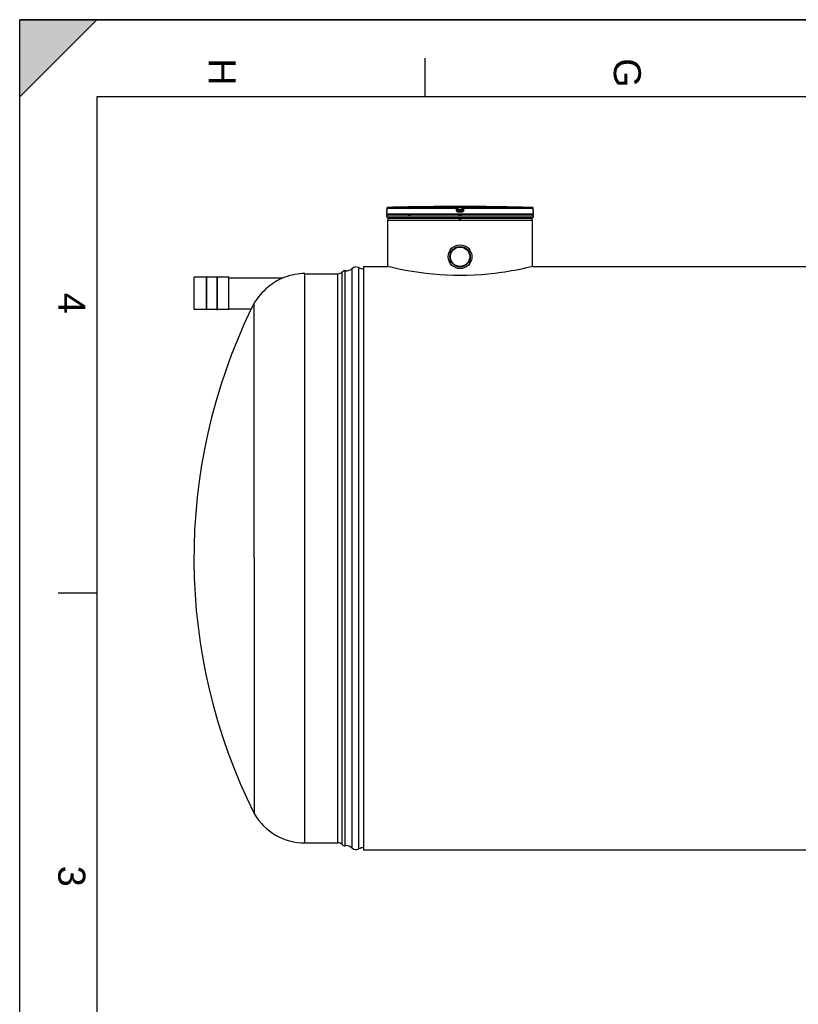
# Model space of a CAD drawing. Header units: millimetres. Extents: x 0 to 420, y 0 to 297.
# Tile 7 of 28: x 0 to 101, y 169 to 297. Entities that reach past the tile are written whole.
import ezdxf

# ---------------------------------------------------------------- set-up
doc = ezdxf.new("R2010")
doc.units = ezdxf.units.MM
doc.header["$LTSCALE"] = 23.1
doc.layers.get('0').update_dxf_attribs({"linetype": 'CONTINUOUS'})
for name, color, linetype in [('01_GLOBAL', 7, 'CONTINUOUS'), ('AXES_REF', 7, 'CONTINUOUS'), ('SURFACES', 7, 'CONTINUOUS')]:
    doc.layers.add(name, color=color, linetype=linetype)
doc.styles.add('TEXTSTYLE_2', font='arial.ttf')

# ---------------------------------------------------------------- blocks, each defined once
blk = doc.blocks.new('MARGEA3_BL0', base_point=(210.000078, 148.5))
at = {"color": 7, "linetype": 'Continuous'}
for p, q in [((10.000078, 297.000001), (0.000078, 287.000001)), ((0.000078, 287.000001), (0.000078, 297.000001)), ((0.000078, 297.000001), (10.000078, 297.000001)), ((10.000078, 297.000001), (0.000078, 287.000001)), ((420.000078, 297.000001), (0.000078, 297.000001)), ((0.000078, 0), (0.000078, 297)), ((0.000078, 296.999914), (420, 296.999914)), ((52.500078, 292.000001), (52.500078, 287.000001)), ((10.000078, 287.000001), (10.000078, 10.000001)), ((410.000078, 287.000001), (10.000078, 287.000001)), ((5.000078, 222.750001), (10.000078, 222.750001))]:
    blk.add_line(p, q, dxfattribs=at)
blk.add_solid([(10.000078, 297.000001), (0.000078, 287.000001), (0.000078, 297.000001)], dxfattribs=at)
at = {"color": 7, "linetype": 'Continuous', "style": 'TEXTSTYLE_2', "oblique": 0.00001872}
for s, p in [('H', (24.500078, 292.000001)), ('G', (77.000078, 292.000001)), ('4', (5.000078, 261.625001)), ('3', (5.000078, 187.375001))]:
    blk.add_text(s, height=3.5, rotation=270, dxfattribs=at).set_placement(p)

msp = doc.modelspace()

# ---------------------------------------------------------------- linework, layer by layer
at = {"color": 7, "linetype": 'Continuous'}
for p, q in [((0, 0), (0, 297)), ((0, 297), (420, 297)), ((47.58, 272.08), (47.57, 272.07)), ((47.57, 272.07), (47.57, 272.07)), ((47.57, 271.79), (47.57, 272.05)), ((47.58, 272.55), (47.58, 272.27)), ((47.58, 272.27), (47.58, 272.24)), ((47.58, 272.24), (47.58, 272.22)), ((47.58, 272.22), (47.58, 272.2)), ((47.58, 272.2), (47.58, 272.18)), ((47.58, 272.18), (47.58, 272.16)), ((47.58, 272.16), (47.58, 272.15)), ((47.58, 272.15), (47.58, 272.13)), ((47.58, 272.13), (47.58, 272.12)), ((47.58, 272.12), (47.58, 272.11)), ((47.58, 272.11), (47.58, 272.1)), ((53.19, 272.77), (52.94, 272.77)), ((53.19, 272.77), (53.19, 272.77)), ((53.19, 272.77), (53.19, 272.77)), ((53.19, 272.77), (53.19, 272.77)), ((61.2, 272.77), (60.95, 272.77)), ((60.95, 272.77), (60.95, 272.77)), ((66.56, 272.25), (66.56, 272.55)), ((66.56, 272.23), (66.56, 272.26)), ((66.56, 272.21), (66.56, 272.24)), ((66.56, 272.2), (66.56, 272.22)), ((66.56, 272.18), (66.56, 272.21)), ((66.56, 272.17), (66.56, 272.19)), ((66.56, 272.15), (66.56, 272.17)), ((66.56, 272.14), (66.56, 272.15)), ((66.56, 272.12), (66.56, 272.14)), ((66.56, 272.11), (66.56, 272.13)), ((66.56, 272.1), (66.56, 272.11)), ((66.56, 272.09), (66.56, 272.1)), ((66.56, 272.09), (66.56, 272.1)), ((66.56, 272.08), (66.56, 272.09)), ((66.56, 272.07), (66.56, 272.08)), ((66.57, 271.79), (66.57, 272.05)), ((47.57, 271.42), (47.57, 271.67)), ((66.57, 271.67), (47.57, 271.67)), ((66.57, 271.42), (47.57, 271.42)), ((47.62, 271.67), (47.62, 271.67)), ((47.69, 271.29), (47.69, 271.42)), ((47.69, 271.29), (66.44, 271.29)), ((47.76, 271.21), (47.76, 271.29)), ((47.88, 271.29), (47.88, 271.29)), ((50.47, 271.19), (50.47, 271.29)), ((57.01, 270.92), (57.01, 271.29)), ((57.13, 270.92), (57.13, 271.29)), ((63.67, 271.19), (63.67, 271.29)), ((66.26, 271.29), (66.26, 271.29)), ((66.38, 271.21), (66.38, 271.29)), ((66.44, 271.29), (66.44, 271.42)), ((66.52, 271.67), (66.52, 271.67)), ((66.57, 271.42), (66.57, 271.67)), ((44.57, 265.02), (44.57, 189.42)), ((44.57, 265.02), (47.69, 265.02)), ((48.26, 264.88), (47.69, 265.02)), ((66.44, 265.02), (65.88, 264.88)), ((66.44, 265.02), (139.92, 265.02)), ((22.62, 259.46), (22.62, 263.61)), ((24.16, 263.63), (22.63, 263.63)), ((24.16, 263.68), (24.16, 259.4)), ((24.21, 263.68), (24.16, 263.68)), ((24.21, 263.68), (24.21, 259.4)), ((25.53, 263.63), (24.21, 263.63)), ((25.53, 263.68), (25.53, 259.4)), ((25.53, 263.68), (25.58, 263.68)), ((25.58, 263.68), (25.58, 259.4)), ((27.11, 263.63), (25.58, 263.63)), ((27.12, 259.46), (27.12, 263.61)), ((27.12, 263.54), (34.12, 263.54)), ((30.4, 260.27), (30.02, 259.54)), ((30.4, 227.22), (30.4, 260.27)), ((24.16, 259.45), (22.63, 259.45)), ((24.21, 259.4), (24.16, 259.4)), ((25.53, 259.45), (24.21, 259.45)), ((25.53, 259.4), (25.58, 259.4)), ((27.11, 259.45), (25.58, 259.45)), ((27.12, 259.54), (30.02, 259.54)), ((30.02, 259.54), (29.97, 259.45)), ((29.97, 259.45), (29.97, 259.45)), ((44.57, 189.42), (284.87, 189.42))]:
    msp.add_line(p, q, dxfattribs=at)
at = {"color": 9, "linetype": 'Continuous'}
for p, q in [((47.57, 272.05), (47.57, 272.05)), ((66.57, 271.79), (47.57, 271.79)), ((47.58, 272.55), (47.58, 272.55)), ((56.58, 272.55), (47.58, 272.55)), ((47.58, 272.55), (47.58, 272.27)), ((47.58, 272.27), (47.58, 272.27)), ((56.58, 272.67), (47.7, 272.67)), ((56.58, 272.67), (56.58, 272.77)), ((56.61, 272.27), (56.58, 272.55)), ((56.71, 272.56), (56.71, 272.66)), ((56.74, 272.38), (56.71, 272.66)), ((56.74, 272.28), (56.71, 272.56)), ((56.74, 272.38), (56.74, 272.28)), ((56.74, 272.38), (56.74, 272.37)), ((56.84, 272.77), (56.84, 272.65)), ((56.84, 272.77), (57.07, 272.77)), ((57.3, 272.65), (56.84, 272.65)), ((56.87, 272.4), (56.84, 272.65)), ((57.07, 272.05), (56.86, 272.05)), ((56.87, 272.4), (56.87, 272.17)), ((57.27, 272.4), (56.87, 272.4)), ((56.87, 272.27), (56.87, 272.27)), ((57.27, 272.27), (56.87, 272.27)), ((57.07, 272.17), (56.87, 272.17)), ((57.07, 272.77), (57.3, 272.77)), ((57.27, 272.17), (57.07, 272.17)), ((57.27, 272.05), (57.07, 272.05)), ((57.3, 272.65), (57.27, 272.4)), ((57.27, 272.17), (57.27, 272.4)), ((57.27, 272.27), (57.27, 272.27)), ((57.3, 272.77), (57.3, 272.65)), ((57.4, 272.38), (57.39, 272.37)), ((57.43, 272.66), (57.4, 272.38)), ((57.43, 272.56), (57.4, 272.28)), ((57.4, 272.28), (57.4, 272.38)), ((57.43, 272.66), (57.43, 272.56)), ((57.56, 272.55), (57.53, 272.27)), ((57.56, 272.77), (57.56, 272.67)), ((66.44, 272.67), (57.56, 272.67)), ((66.56, 272.55), (57.56, 272.55)), ((60.95, 272.77), (60.95, 272.77)), ((66.56, 272.55), (66.56, 272.55)), ((66.56, 272.27), (66.56, 272.55)), ((66.56, 272.27), (66.56, 272.27)), ((66.57, 272.05), (66.57, 272.05)), ((47.62, 271.67), (47.66, 271.67)), ((50.33, 271.67), (50.67, 271.67)), ((56.87, 271.67), (57.27, 271.67)), ((66.48, 271.67), (66.52, 271.67)), ((22.63, 259.45), (22.63, 263.63)), ((27.11, 259.45), (27.11, 263.63))]:
    msp.add_line(p, q, dxfattribs=at)
at = {"color": 7, "linetype": 'Continuous'}
for points in [[(47.58, 272.1), (47.58, 272.09), (47.58, 272.08)], [(66.56, 272.07), (66.57, 272.07), (66.57, 272.07), (66.57, 272.07), (66.57, 272.07), (66.56, 272.07), (66.56, 272.07), (66.56, 272.07)]]:
    msp.add_lwpolyline(points, dxfattribs=at)
for radius in [1.54, 1.32]:
    msp.add_circle((57.07, 266.29), radius, dxfattribs=at)
for centre, radius, start, end in [((47.69, 272.05), 0.125, 162.8745, 180), ((47.69, 271.79), 0.125, 180, 235.7356), ((47.71, 272.55), 0.125, 91.4864, 179.6289), ((57.07, -88.27), 361.07, 90.6555, 91.4864), ((57.07, -88.27), 361.06, 89.3842, 90.6158), ((56.86, 272.4), 0.122, 191.0823, 194.1887), ((56.87, 272.4), 0.128, 194.2514, 207.6086), ((56.87, 272.4), 0.129, 207.5628, 214.2521), ((57.27, 272.4), 0.129, 325.8327, 332.443), ((57.27, 272.4), 0.128, 332.399, 345.5782), ((57.27, 272.4), 0.122, 345.6375, 348.9197), ((57.07, -88.27), 361.06, 88.5136, 89.3445), ((66.43, 272.55), 0.125, 0.4713, 88.5097), ((66.44, 271.79), 0.125, 304.2644, 360), ((66.44, 272.05), 0.125, 0, 17.1275), ((47.65, 271.67), 0.0325, 148.6217, 180), ((66.49, 271.67), 0.0325, 0, 31.3783), ((22.63, 263.61), 0.0125, 90, 180), ((27.11, 263.61), 0.0125, 0, 90), ((37.07, 256.65), 7.5, 111.2175, 113.1163), ((22.63, 259.46), 0.0125, 180, 270), ((27.11, 259.46), 0.0125, 270, 360)]:
    msp.add_arc(centre, radius, start, end, dxfattribs=at)
at = {"color": 9, "linetype": 'Continuous'}
for centre, radius, start, end in [((47.7, 272.05), 0.125, 169.2575, 179.9612), ((43.3, 272.29), 4.28, 357.8524, 359.726), ((47.71, 272.55), 0.125, 106.3401, 111.8887), ((47.71, 272.55), 0.123, 111.8962, 113.7511), ((47.71, 272.55), 0.126, 102.4075, 106.3459), ((47.71, 272.55), 0.126, 98.984, 102.4091), ((47.71, 272.55), 0.124, 91.5127, 99.0001), ((58.09, 262.64), 9.84, 97.1115, 97.4756), ((56.05, 262.64), 9.84, 82.5244, 82.8885), ((66.43, 272.55), 0.124, 81.1124, 88.488), ((66.43, 272.55), 0.126, 73.8494, 79.4265), ((66.43, 272.55), 0.126, 79.4269, 81.1292), ((66.43, 272.55), 0.126, 72.2555, 73.8487), ((66.43, 272.55), 0.124, 65.3172, 72.2695), ((66.43, 272.55), 0.124, 58.4648, 65.2941), ((70.9, 272.29), 4.34, 180.2832, 182.0532), ((66.44, 272.05), 0.125, 0.0387, 10.746)]:
    msp.add_arc(centre, radius, start, end, dxfattribs=at)
for points, knots in [([(47.58, 272.13), (47.58, 272.11), (47.57, 272.09), (47.58, 272.05), (47.57, 272.05)], [0, 0, 0, 0, 0.737028, 1, 1, 1, 1]), ([(56.58, 272.55), (56.58, 272.58), (56.59, 272.61), (56.57, 272.67), (56.58, 272.67)], [0, 0, 0, 0, 0.696676, 1, 1, 1, 1]), ([(56.58, 272.77), (56.58, 272.78), (56.62, 272.76), (56.66, 272.78), (56.75, 272.77), (56.8, 272.77), (56.84, 272.77)], [0, 0, 0, 0, 0.076793, 0.294399, 0.618544, 1, 1, 1, 1]), ([(56.58, 272.55), (56.59, 272.55), (56.62, 272.55), (56.67, 272.56), (56.69, 272.57), (56.71, 272.56), (56.71, 272.56)], [0, 0, 0, 0, 0.377925, 0.702743, 0.921906, 1, 1, 1, 1]), ([(56.61, 272.27), (56.64, 272.27), (56.69, 272.28), (56.73, 272.28), (56.74, 272.29), (56.74, 272.28)], [0, 0, 0, 0, 0.703014, 0.921992, 1, 1, 1, 1]), ([(56.86, 272.05), (56.81, 272.05), (56.68, 272.09), (56.62, 272.21), (56.61, 272.27)], [0, 0, 0, 0, 0.499748, 1, 1, 1, 1]), ([(56.71, 272.66), (56.71, 272.66), (56.73, 272.66), (56.76, 272.66), (56.81, 272.65), (56.84, 272.65)], [0, 0, 0, 0, 0.078331, 0.297814, 1, 1, 1, 1]), ([(56.81, 272.39), (56.79, 272.39), (56.78, 272.38), (56.74, 272.39), (56.74, 272.38)], [0, 0, 0, 0, 0.730974, 1, 1, 1, 1]), ([(56.86, 272.05), (56.86, 272.08), (56.87, 272.12), (56.86, 272.16), (56.87, 272.17)], [0, 0, 0, 0, 0.697837, 1, 1, 1, 1]), ([(57.53, 272.27), (57.52, 272.21), (57.46, 272.09), (57.33, 272.05), (57.27, 272.05)], [0, 0, 0, 0, 0.498891, 1, 1, 1, 1]), ([(57.27, 272.05), (57.27, 272.08), (57.27, 272.12), (57.28, 272.16), (57.27, 272.17)], [0, 0, 0, 0, 0.697838, 1, 1, 1, 1]), ([(57.3, 272.77), (57.34, 272.77), (57.39, 272.77), (57.48, 272.78), (57.52, 272.76), (57.56, 272.78), (57.56, 272.77)], [0, 0, 0, 0, 0.38169, 0.705926, 0.923307, 1, 1, 1, 1]), ([(57.3, 272.65), (57.33, 272.65), (57.38, 272.66), (57.41, 272.66), (57.43, 272.66), (57.43, 272.66)], [0, 0, 0, 0, 0.703406, 0.922256, 1, 1, 1, 1]), ([(57.4, 272.38), (57.4, 272.39), (57.36, 272.38), (57.35, 272.39), (57.33, 272.39)], [0, 0, 0, 0, 0.269026, 1, 1, 1, 1]), ([(57.53, 272.27), (57.5, 272.27), (57.45, 272.28), (57.41, 272.28), (57.4, 272.29), (57.4, 272.28)], [0, 0, 0, 0, 0.703014, 0.921992, 1, 1, 1, 1]), ([(57.56, 272.55), (57.55, 272.55), (57.52, 272.55), (57.47, 272.56), (57.45, 272.57), (57.43, 272.56), (57.43, 272.56)], [0, 0, 0, 0, 0.377925, 0.702743, 0.921906, 1, 1, 1, 1]), ([(57.56, 272.55), (57.56, 272.58), (57.55, 272.61), (57.57, 272.67), (57.56, 272.67)], [0, 0, 0, 0, 0.696676, 1, 1, 1, 1]), ([(66.57, 272.05), (66.56, 272.05), (66.57, 272.09), (66.56, 272.11), (66.56, 272.13)], [0, 0, 0, 0, 0.262647, 1, 1, 1, 1])]:
    msp.add_open_spline(points, degree=3, knots=knots, dxfattribs=at)
for points in [[(47.58, 272.55), (47.58, 272.59), (47.62, 272.64), (47.66, 272.66)], [(56.58, 272.77), (56.64, 272.77), (56.7, 272.72), (56.71, 272.66)], [(56.58, 272.67), (56.64, 272.67), (56.7, 272.62), (56.71, 272.56)], [(56.87, 272.17), (56.81, 272.17), (56.75, 272.23), (56.74, 272.28)], [(57.4, 272.28), (57.39, 272.23), (57.33, 272.17), (57.27, 272.17)], [(57.56, 272.77), (57.5, 272.77), (57.44, 272.72), (57.43, 272.66)], [(57.43, 272.56), (57.44, 272.62), (57.5, 272.67), (57.56, 272.67)], [(66.56, 272.55), (66.56, 272.59), (66.53, 272.63), (66.5, 272.65)]]:
    msp.add_open_spline(points, degree=3, dxfattribs=at)
at = {"color": 7, "linetype": 'Continuous'}
for points in [[(56.76, 272.33), (56.79, 272.29), (56.83, 272.27), (56.87, 272.27)], [(57.37, 272.33), (57.35, 272.29), (57.31, 272.27), (57.27, 272.27)]]:
    msp.add_open_spline(points, degree=3, dxfattribs=at)
for points, knots in [([(65.88, 264.88), (64.75, 264.62), (58.96, 263.5), (52.87, 263.8), (48.26, 264.88)], [0, 0, 0, 0, 0.196907, 1, 1, 1, 1]), ([(34.12, 263.54), (33.4, 263.23), (31.96, 262.33), (30.85, 261.03), (30.4, 260.27)], [0, 0, 0, 0, 0.470575, 1, 1, 1, 1])]:
    msp.add_open_spline(points, degree=3, knots=knots, dxfattribs=at)
at = {"layer": '01_GLOBAL', "color": 7, "linetype": 'Continuous'}
for p, q in [((47.69, 265.02), (47.69, 271.04)), ((66.44, 265.02), (66.44, 271.04))]:
    msp.add_line(p, q, dxfattribs=at)
at = {"layer": '01_GLOBAL', "color": 9, "linetype": 'Continuous'}
msp.add_line((47.69, 271.04), (66.44, 271.04), dxfattribs=at)
at = {"layer": '01_GLOBAL', "color": 7, "linetype": 'Continuous'}
for centre, start, end in [((47.94, 271.04), 137.755, 180), ((47.94, 271.04), 90, 105.0766), ((66.19, 271.04), 74.9234, 90), ((66.19, 271.04), 0, 42.245)]:
    msp.add_arc(centre, 0.25, start, end, dxfattribs=at)
at = {"layer": 'AXES_REF', "color": 7, "linetype": 'Continuous'}
for radius in [1.31, 1.25]:
    msp.add_circle((57.07, 266.29), radius, dxfattribs=at)
at = {"layer": 'SURFACES', "color": 9, "linetype": 'Continuous'}
for p, q in [((36.96, 190.34), (36.96, 264.09)), ((41.24, 190.34), (41.24, 264.09)), ((41.78, 190.12), (41.78, 264.32)), ((43.1, 189.66), (43.1, 264.78)), ((43.96, 189.56), (43.96, 264.88))]:
    msp.add_line(p, q, dxfattribs=at)
at = {"layer": 'SURFACES', "color": 7, "linetype": 'Continuous'}
for p, q in [((36.96, 264.09), (41.24, 264.09)), ((42.17, 189.97), (42.17, 264.47)), ((42.26, 264.46), (42.17, 264.47)), ((30.4, 227.22), (30.4, 194.13)), ((36.96, 190.34), (41.24, 190.34)), ((42.26, 189.98), (42.17, 189.97))]:
    msp.add_line(p, q, dxfattribs=at)
for centre, radius, start, end in [((36.96, 256.52), 7.58, 90, 110.0976), ((41.24, 264.84), 0.75, 270, 315.573), ((42.13, 263.97), 0.5, 85.5608, 135.573), ((42.27, 265.71), 1.25, 269.6437, 311.6473), ((43.6, 264.22), 0.75, 61.045, 131.6401), ((44.57, 265.97), 1.25, 241.045, 270), ((96.53, 227.22), 73.95, 154.1648, 206.5821), ((36.96, 197.92), 7.58, 210.0318, 270), ((41.24, 189.59), 0.75, 44.427, 90), ((42.13, 190.47), 0.5, 224.427, 274.4392), ((42.27, 188.73), 1.25, 48.3527, 90.3563), ((43.6, 190.22), 0.75, 228.3599, 298.955), ((44.57, 188.47), 1.25, 90, 118.955)]:
    msp.add_arc(centre, radius, start, end, dxfattribs=at)

# ---------------------------------------------------------------- block references
at = {"color": 7, "linetype": 'Continuous'}
msp.add_blockref('MARGEA3_BL0', (210, 148.5), dxfattribs=at)

doc.saveas('drawing.dxf')
